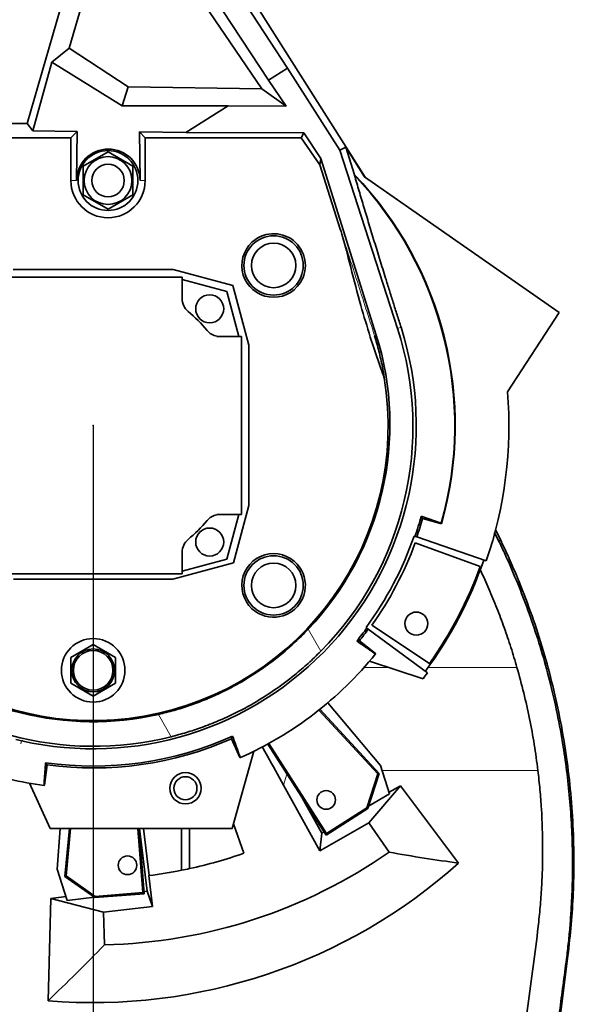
# Model space of a CAD drawing. Header units: millimetres. Extents: x 0 to 11920, y 0 to 8400.
# Tile 19 of 48: x 2865 to 3213, y 5561 to 6158. Entities that reach past the tile are written whole.
import ezdxf

# ---------------------------------------------------------------- set-up
doc = ezdxf.new("R2010")
doc.units = ezdxf.units.MM
doc.header["$LTSCALE"] = 20
doc.header["$PDSIZE"] = -1
doc.layers.add('THICK_LINE', color=7, linetype='Continuous')
doc.styles.add('SLDTEXTSTYLE0', font='TXT', dxfattribs={"width": 0.605})
doc.dimstyles.new('SLDDIMSTYLE2', dxfattribs={"dimtxt": 70, "dimasz": 70, "dimexe": 0, "dimexo": 0.0625, "dimgap": 17.5, "dimtad": 1, "dimdec": 0, "dimrnd": 1e-09, "dimzin": 12, "dimdsep": 46, "dimtxsty": 'SLDTEXTSTYLE0', "dimsah": 1, "dimcen": 0.09, "dimadec": 0, "dimazin": 3, "dimtfac": 1, "dimtofl": 0, "dimtmove": 0, "dimatfit": 3, "dimfxl": 1, "dimfrac": 2, "dimtolj": 1, "dimtzin": 12, "dimarcsym": 0})

# ---------------------------------------------------------------- blocks, each defined once
blk = doc.blocks.new('_D_4')
at = {"layer": 'THICK_LINE'}
for p, q in [((2559.34, 6851.9), (2559.34, 7244.58)), ((5423.06, 5468.1), (5423.06, 7244.58)), ((5423.06, 7214.58), (2559.34, 7214.58))]:
    blk.add_line(p, q, dxfattribs=at)
for points in [[(2559.34, 7214.58), (2629.34, 7204.58), (2629.34, 7224.58)], [(5423.06, 7214.58), (5353.06, 7224.58), (5353.06, 7204.58)]]:
    blk.add_solid(points, dxfattribs=at)
at = {"layer": 'THICK_LINE', "insert": (3884.25, 7304.82), "char_height": 70, "attachment_point": 1, "style": 'SLDTEXTSTYLE0'}
blk.add_mtext('2864', dxfattribs=at)
blk = doc.blocks.new('_D_6')
at = {"layer": 'THICK_LINE'}
for p, q in [((2559.34, 6851.9), (2559.34, 7112.04)), ((3616.76, 5952), (3616.76, 7112.04)), ((3616.76, 7082.04), (2559.34, 7082.04))]:
    blk.add_line(p, q, dxfattribs=at)
for points in [[(2559.34, 7082.04), (2629.34, 7072.04), (2629.34, 7092.04)], [(3616.76, 7082.04), (3546.76, 7092.04), (3546.76, 7072.04)]]:
    blk.add_solid(points, dxfattribs=at)
at = {"layer": 'THICK_LINE', "insert": (2981.11, 7172.28), "char_height": 70, "attachment_point": 1, "style": 'SLDTEXTSTYLE0'}
blk.add_mtext('1057', dxfattribs=at)
blk = doc.blocks.new('_D_8')
at = {"layer": 'THICK_LINE'}
for p, q in [((2950.23, 6742), (5571.25, 6742)), ((5541.25, 3291), (5541.25, 6742)), ((2949.34, 3291), (5571.25, 3291))]:
    blk.add_line(p, q, dxfattribs=at)
for points in [[(5541.25, 6742), (5531.25, 6672), (5551.25, 6672)], [(5541.25, 3291), (5551.25, 3361), (5531.25, 3361)]]:
    blk.add_solid(points, dxfattribs=at)
at = {"layer": 'THICK_LINE', "insert": (5451.01, 4909.56), "char_height": 70, "attachment_point": 1, "rotation": 90, "style": 'SLDTEXTSTYLE0'}
blk.add_mtext('3451', dxfattribs=at)

msp = doc.modelspace()

# ---------------------------------------------------------------- linework, layer by layer
at = {"color": 7, "linetype": 'Continuous', "lineweight": 35}
for p, q in [((3027.1797577, 6128.6508267), (2905.2342808, 6316.2059512)), ((3015.7264861, 6121.3987791), (2905.6488528, 6289.315977)), ((2915.5657886, 6257.1624455), (3011.7873356, 6116.0121505)), ((3074.4641755, 6062.4598169), (2977.4645138, 6215.6528918)), ((2869.2269131, 6095.1666386), (2903.7740383, 6214.2689608)), ((2894.7286097, 6140.7564793), (2915.5657886, 6212.593322)), ((2894.7286097, 6140.7564793), (2884.2099474, 6132.2254818)), ((2894.7286097, 6140.7564793), (2930.5227625, 6117.3448164)), ((2872.6750591, 6090.5761866), (2884.2099474, 6132.2254818)), ((2926.9995496, 6105.8663369), (2884.2099474, 6132.2254818)), ((3015.7264861, 6121.3987791), (3027.1797577, 6128.6508267)), ((3058.9656097, 6078.9963892), (3027.1797577, 6128.6508267)), ((3026.3859295, 6105.5098958), (3015.7264861, 6121.3987791)), ((2930.5227625, 6117.3448164), (2926.9995496, 6105.8663369)), ((3011.7873356, 6116.0121505), (2930.5227625, 6117.3448164)), ((3026.3859295, 6105.5098958), (3011.7873356, 6116.0121505)), ((2991.1703716, 6105.850199), (2926.9995496, 6105.8663369)), ((2965.6069743, 6089.6638218), (2991.1703716, 6105.850199)), ((3026.3859295, 6105.5098958), (2991.1703716, 6105.850199)), ((2695.5276963, 6095.1666386), (2869.2269131, 6095.1666386)), ((2869.2269131, 6095.1666386), (2872.6750591, 6090.5761866)), ((2872.6750591, 6090.5761866), (2899.6493479, 6090.3113648)), ((2899.6493479, 6090.3113648), (2895.7787265, 6086.4407434)), ((2899.6493479, 6090.3113648), (2899.198575, 6060.5024736)), ((2937.3976549, 6089.9407685), (2965.6069743, 6089.6638218)), ((2937.8515152, 6060.5024736), (2937.3976549, 6089.9407685)), ((2940.8976801, 6086.4407434), (2937.3976549, 6089.9407685)), ((2965.6069743, 6089.6638218), (3037.2087354, 6089.3775055)), ((2713.9541273, 6086.4407434), (2895.7787265, 6086.4407434)), ((2895.7787265, 6060.5024736), (2895.7787265, 6086.4407434)), ((2940.8976801, 6086.4407434), (3035.6564923, 6086.4407434)), ((2940.8976801, 6086.4407434), (2940.8976801, 6060.5024736)), ((3035.6564923, 6086.4407434), (3037.2087354, 6089.3775055)), ((3046.8818407, 6069.9739406), (3035.6564923, 6086.4407434)), ((3047.5847995, 6073.911025), (3037.2087354, 6089.3775055)), ((2903.3382033, 6069.1627277), (2918.3382033, 6077.8229817)), ((2918.3382033, 6077.8229817), (2933.3382033, 6069.1627277)), ((3058.9656097, 6078.9963892), (3062.6556981, 6080.7174672)), ((3093.9943989, 5970.8195128), (3058.9656097, 6078.9963892)), ((3074.0201426, 6062.7694232), (3062.6556981, 6080.7174672)), ((3062.6556981, 6080.7174672), (3067.9945632, 6063.9560909)), ((3046.8818407, 6069.9739406), (3047.5847995, 6073.911025)), ((3081.1601457, 5966.7315223), (3047.5847995, 6073.911025)), ((2903.3382033, 6051.8422196), (2903.3382033, 6069.1627277)), ((2933.3382033, 6069.1627277), (2933.3382033, 6051.8422196)), ((3059.3138675, 6030.9435711), (3046.8818407, 6069.9739406)), ((3067.9945632, 6063.9560909), (3067.9048166, 6063.6870047)), ((3074.0201426, 6062.7694232), (3192.0618486, 5980.463695)), ((2918.3382033, 6043.1819655), (2903.3382033, 6051.8422196)), ((2933.3382033, 6051.8422196), (2918.3382033, 6043.1819655)), ((2957.9192804, 6006.5364642), (2860.7571261, 6006.5364642)), ((2994.1612006, 5996.825471), (2957.9192804, 6006.5364642)), ((2963.3382033, 6002.0024736), (2855.3382033, 6002.0024736)), ((2963.3382033, 5988.8399645), (2963.3382033, 6002.0024736)), ((2990.4625589, 5993.1268293), (2963.3382033, 6000.3947785)), ((3003.8721939, 5960.5835508), (2994.1612006, 5996.825471)), ((2997.7305081, 5966.0024736), (2990.4625589, 5993.1268293)), ((3192.0618486, 5980.463695), (3160.829266, 5932.3697354)), ((2984.3382033, 5966.0024736), (2984.3382033, 5966.1727418)), ((2999.3382033, 5966.0024736), (2984.3382033, 5966.0024736)), ((2999.3382033, 5858.0024736), (2999.3382033, 5966.0024736)), ((3003.8721939, 5863.4213965), (3003.8721939, 5960.5835508)), ((2994.5466418, 5828.6179623), (3003.8721939, 5863.4213965)), ((2984.3382033, 5858.0024736), (2999.3382033, 5858.0024736)), ((2984.3382033, 5857.8322054), (2984.3382033, 5858.0024736)), ((2990.4625589, 5830.878118), (2997.7305081, 5858.0024736)), ((3120.5936409, 5852.6500695), (3108.4450043, 5857.0246396)), ((3108.4450043, 5857.0246396), (3109.2375201, 5855.6113697)), ((3120.767011, 5852.3400767), (3109.2375201, 5855.6113697)), ((3120.767011, 5852.3400767), (3120.5936409, 5852.6500695)), ((3104.6423387, 5844.7538668), (3104.1150299, 5844.9354338)), ((3104.6423387, 5844.7538668), (3105.7233298, 5844.3816517)), ((3155.7949549, 5841.2893358), (3152.9826524, 5847.0875175)), ((3157.070294, 5841.5258883), (3153.5082683, 5848.9787355)), ((3156.3592562, 5843.0066001), (3153.5930814, 5848.7400477)), ((3104.7942684, 5840.8622838), (3144.2613585, 5826.4974378)), ((3105.7233298, 5844.3816517), (3147.9061995, 5829.8569249)), ((2963.3382033, 5822.0024736), (2963.3382033, 5835.1649828)), ((2957.7494867, 5818.7581943), (2994.5466418, 5828.6179623)), ((2963.3382033, 5823.6101688), (2990.4625589, 5830.878118)), ((2855.3382033, 5822.0024736), (2963.3382033, 5822.0024736)), ((2860.9269198, 5818.7581943), (2957.7494867, 5818.7581943)), ((3074.9327166, 5789.4689796), (3075.3810217, 5789.1372512)), ((3076.300054, 5788.4572031), (3075.3810217, 5789.1372512)), ((3112.1629023, 5761.9200913), (3076.300054, 5788.4572031)), ((3113.4514538, 5767.6495001), (3078.4081809, 5790.8441365)), ((2909.3388691, 5779.2185791), (2895.7275457, 5771.361103)), ((2922.9488609, 5771.3603342), (2909.3388691, 5779.2185791)), ((3069.3069959, 5781.3270521), (3070.9183228, 5781.4974605)), ((3070.9183228, 5781.4974605), (3080.6611988, 5773.652678)), ((2895.7275457, 5771.361103), (2895.7275457, 5755.6438442)), ((2922.9488609, 5755.6446131), (2922.9488609, 5771.3603342)), ((3076.9910502, 5769.0369749), (3109.5537781, 5758.4567033)), ((2895.7275457, 5755.6438442), (2909.3388691, 5747.7863681)), ((2909.3388691, 5747.7863681), (2922.9488609, 5755.6446131)), ((3051.7300823, 5743.8621641), (3083.655712, 5705.8146802)), ((3082.0462418, 5700.7523889), (3046.3604432, 5739.4582281)), ((3082.8611653, 5700.9308599), (3046.9250984, 5739.9081472)), ((2993.9631074, 5723.5755487), (2993.3798992, 5722.063834)), ((2998.4238961, 5710.617335), (2993.3798992, 5722.063834)), ((2993.7691296, 5667.6880269), (3006.9337192, 5714.4632973)), ((3015.2805748, 5718.8113123), (3050.7333606, 5663.5354538)), ((3015.9128331, 5719.159379), (3050.9507388, 5664.5303768)), ((2881.3682424, 5706.1934), (2879.7025483, 5693.7962347)), ((3083.655712, 5705.8146802), (3089.2581199, 5688.5722416)), ((3075.3801384, 5680.1988856), (3082.0462418, 5700.7523889)), ((3075.9856776, 5679.7317647), (3082.8611653, 5700.9308599)), ((3082.0462418, 5700.7523889), (3082.8611653, 5700.9308599)), ((2870.7829557, 5695.069065), (2883.1350941, 5667.6880269)), ((3024.8811734, 5693.9202264), (3046.910864, 5654.0376432)), ((3076.5486205, 5671.1285464), (3095.7905369, 5693.4866657)), ((3088.9236681, 5689.6015783), (3095.7905369, 5693.4866657)), ((3095.7905369, 5693.4866657), (3131.1061422, 5646.622811)), ((3036.1752891, 5686.2335261), (3048.0191495, 5664.7913844)), ((3076.4591398, 5681.191584), (3089.2581199, 5688.5722416)), ((3050.7333606, 5663.5354538), (3075.9856776, 5679.7317647)), ((3050.9507388, 5664.5303768), (3075.3801384, 5680.1988856)), ((3075.3801384, 5680.1988856), (3075.9856776, 5679.7317647)), ((2883.1350941, 5667.6880269), (2993.7691296, 5667.6880269)), ((2887.5124259, 5642.8860761), (2889.2467472, 5667.6880269)), ((2892.0876303, 5638.4774924), (2894.9147413, 5667.6880269)), ((2892.8449675, 5638.827339), (2895.638219, 5667.6880269)), ((2936.4573441, 5667.6880269), (2939.5039751, 5628.7327128)), ((2937.1796559, 5667.6880269), (2940.2780431, 5628.0709396)), ((2942.0063653, 5629.6657812), (2937.5202923, 5667.6880269)), ((2943.2158664, 5639.0971715), (2939.8425606, 5667.6880269)), ((2962.8382033, 5642.25676), (2962.8382033, 5667.6880269)), ((2967.8382033, 5667.6880269), (2967.8382033, 5643.2967796)), ((2994.5222112, 5670.3638107), (3000.7680706, 5652.6463876)), ((3046.910864, 5654.0376432), (3076.5486205, 5671.1285464)), ((3076.5486205, 5671.1285464), (3088.9671171, 5653.2391584)), ((3046.910864, 5654.0376432), (3048.0191495, 5664.7913844)), ((3048.0191495, 5664.7913844), (3049.4124938, 5665.5948701)), ((3050.9507388, 5664.5303768), (3050.7333606, 5663.5354538)), ((2893.631792, 5624.0526036), (2887.5124259, 5642.8860761)), ((2892.8449675, 5638.827339), (2892.0876303, 5638.4774924)), ((2910.3693725, 5625.7318317), (2892.0876303, 5638.4774924)), ((2910.5699622, 5626.4698313), (2892.8449675, 5638.827339)), ((2943.0251297, 5639.0735617), (2943.2158664, 5639.0971715)), ((2945.2340391, 5620.3516867), (2943.0251297, 5639.0735617)), ((2881.9188245, 5563.1632164), (2883.6132583, 5625.2470217)), ((2883.6132583, 5625.2470217), (2892.8999109, 5626.3051022)), ((2915.6856749, 5616.9230215), (2883.6132583, 5625.2470217)), ((2893.631792, 5624.0526036), (2910.0460526, 5625.9572438)), ((2940.2780431, 5628.0709396), (2910.3693725, 5625.7318317)), ((2910.5699622, 5626.4698313), (2910.3693725, 5625.7318317)), ((2939.5039751, 5628.7327128), (2910.5699622, 5626.4698313)), ((2939.5039751, 5628.7327128), (2940.2780431, 5628.0709396)), ((2940.1699783, 5629.4526947), (2942.0063653, 5629.6657812)), ((2945.2340391, 5620.3516867), (2942.0063653, 5629.6657812)), ((2915.6856749, 5616.9230215), (2945.2340391, 5620.3516867)), ((2916.1126199, 5597.0753276), (2915.6856749, 5616.9230215)), ((3160.3244591, 5299.7464191), (3197.4411378, 5590.479729))]:
    msp.add_line(p, q, dxfattribs=at)
at = {"color": 8, "linetype": 'Continuous', "lineweight": 18}
for p, q in [((2895.7787265, 6060.5024736), (2899.198575, 6060.5024736)), ((2940.8976801, 6060.5024736), (2937.8515152, 6060.5024736)), ((3093.9943989, 5970.8195128), (3096.1744012, 5971.5138912)), ((3080.1125812, 5966.3978501), (3081.1601457, 5966.7315223)), ((3153.6021978, 5848.7752566), (3156.3592562, 5843.0066001)), ((3156.3592563, 5843.0066), (3155.794816, 5841.2889133)), ((3047.4655189, 5775.0784629), (3039.8393906, 5788.4770862)), ((3073.7379244, 5765.3077478), (3088.4684312, 5765.3077478)), ((3112.6262649, 5765.3077478), (3166.5364468, 5765.3077478)), ((2956.6263579, 5723.2714256), (2948.9264747, 5736.7996317)), ((2865.3491551, 5718.9695878), (2865.9032973, 5720.7885029)), ((3179.2227577, 5702.86718), (3084.6134128, 5702.86718)), ((3024.8811734, 5693.9202264), (3026.9581341, 5700.6043618)), ((3197.4411378, 5590.479729), (3196.5864962, 5588.5922078))]:
    msp.add_line(p, q, dxfattribs=at)
at = {"color": 7, "linetype": 'Continuous', "lineweight": 35, "flags": 128}
msp.add_lwpolyline([(2880.388043, 5707.4836025), (2881.1689846, 5706.4550761), (2881.3682424, 5706.1934)], dxfattribs=at)
at = {"color": 8, "linetype": 'Continuous', "lineweight": 18}
for centre, radius in [((2918.3382033, 6060.5024736), 18.2483248), ((3018.8382033, 6009.0024736), 18.0124898), ((3018.8382033, 5815.0024736), 18.0124898)]:
    msp.add_circle(centre, radius, dxfattribs=at)
at = {"color": 7, "linetype": 'Continuous', "lineweight": 35}
for centre, radius in [((2918.3382033, 6060.5024736), 18.1541567), ((2918.3382033, 6060.5024736), 14.5), ((2918.3382033, 6060.5024736), 9.875), ((3018.8382033, 6009.0024736), 17.9942793), ((3018.8382033, 6009.0024736), 13.5), ((2980.0482033, 5982.7124736), 8.5), ((2980.0482033, 5841.2924736), 8.5), ((3018.8382033, 5815.0024736), 17.9942793), ((3018.8382033, 5815.0024736), 13.5), ((3105.4454411, 5791.8278037), 7), ((2909.3382033, 5763.5024736), 19.2839906), ((2909.3382033, 5763.5024736), 13), ((2909.3382033, 5763.5024736), 12), ((2965.3382033, 5692.0024736), 9.5), ((2965.3382033, 5692.0024736), 7), ((3050.7508838, 5684.9370562), 5.65), ((2930.1709875, 5645.3149315), 5.65)]:
    msp.add_circle(centre, radius, dxfattribs=at)
for centre, radius, start, end in [((2918.3382033, 6060.5024736), 22.5594768, 180, 0), ((2909.3382033, 5912.0024736), 219.434655, 344.3072446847, 43.7292565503), ((2909.3382033, 5912.0024736), 219.6855533, 344.2416396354, 43.7637896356), ((3018.8382033, 6009.0024736), 19.2839906, 124.842886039, 318.2290326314), ((3018.8382033, 6009.0024736), 19.2839906, 318.2290326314, 124.842886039), ((2973.3382033, 5988.8399645), 10, 179.9999999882, 230.2081804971), ((2909.3382033, 5912.0024736), 90, 39.7918194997, 50.2081805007), ((2909.3382033, 5912.0024736), 196.0851184, 257.2022345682, 17.6678155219), ((2986.1756941, 5976.0024736), 10, 219.7918194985, 259.4117899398), ((2909.3382033, 5912.0024736), 179, 190.4659746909, 9.3137609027), ((2909.3382033, 5912.0024736), 252.3144467, 341, 4.6300527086), ((2986.1756941, 5848.0024736), 10, 100.5882100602, 140.2081805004), ((2909.3382033, 5912.0024736), 206.5576927, 341, 344.5639822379), ((2909.3382033, 5912.0024736), 90, 309.7918194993, 320.2081805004), ((2909.3382033, 5912.0024736), 207.7009713, 341, 344.2463717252), ((2909.3382033, 5912.0024736), 206, 323.5, 341), ((2973.3382033, 5835.1649828), 10, 129.7918195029, 180.0000000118), ((2909.3382033, 5912.0024736), 208, 324.3739914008, 340), ((3018.8382033, 5815.0024736), 19.2839906, 41.7709673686, 235.157113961), ((3018.8382033, 5815.0024736), 19.2839906, 349.3689501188, 41.7709673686), ((2909.3382033, 5912.0024736), 250.6898055, 323.5, 341), ((2909.3382033, 5912.0024736), 250, 324.7312858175, 340), ((3018.8382033, 5815.0024736), 19.2839906, 287.5591312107, 349.3689501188), ((3018.8382033, 5815.0024736), 19.2839906, 235.157113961, 287.5591312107), ((2909.3382033, 5912.0024736), 206.5576927, 320.7552764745, 323.5), ((2909.3382033, 5912.0024736), 207.7009713, 321.0728869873, 323.5), ((2909.3382033, 5912.0024736), 220.3329546, 293.9110350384, 321.0296900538), ((2909.3382033, 5912.0024736), 252.3144467, 322.5153210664, 323.5), ((2909.3382033, 5912.0024736), 196.0851184, 256.1738462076, 257.2022345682), ((2909.3382033, 5912.0024736), 206.5576927, 261.9431657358, 294.1854486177), ((2909.3382033, 5912.0024736), 207.7009713, 262.2607762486, 293.8678381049), ((2909.3382033, 5912.0024736), 220.3329546, 256.7117070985, 262.217579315), ((2909.3382033, 5912.0024736), 315, 271.232302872, 304.767697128), ((2909.3382033, 5912.0024736), 275, 282.2822254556, 289.4188995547), ((2909.3382033, 5912.0024736), 275, 277.0763292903, 281.2181715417), ((2909.3382033, 5912.0024736), 275, 281.2181715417, 282.2822254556)]:
    msp.add_arc(centre, radius, start, end, dxfattribs=at)
for centre, major_axis, ratio, start_param, end_param in [((2918.5250887, 6060.2073226), (-10.3413583, 16.332268), 0.9998366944, 4.1632683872, 7.2743218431), ((2909.8506983, 5911.1930822), (-103.5468957, 163.5332232), 0.9999877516, 3.3680100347, 4.4610775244), ((2908.8601312, 5912.7575003), (-96.5919228, 152.5491264), 0.9999877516, 3.3887669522, 4.4515015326), ((2909.1497747, 5912.9223601), (-36.2330855, 176.8857405), 0.9999864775, 2.2287988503, 3.1616689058), ((2743.9883564, 5706.64521), (248.1508399, 308.1924683), 0.7456587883, 5.4399699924, 5.440597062), ((2909.5401994, 5911.016352), (-38.8420006, 189.6221628), 0.9999864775, 2.1656778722, 3.1852793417), ((3150.6038946, 6018.3182476), (362.0824879, 159.5547205), 0.7456587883, 3.9841808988, 3.9848079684), ((2648.034668, 5947.111447), (392.1545316, -52.6902287), 0.7456587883, 5.4399699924, 5.440597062), ((2909.3382033, 5895.7209726), (0, 333.6888936), 0.9988089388, 3.0592310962, 3.8696053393)]:
    msp.add_ellipse(centre, major_axis=major_axis, ratio=ratio, start_param=start_param, end_param=end_param, dxfattribs=at)
at = {"color": 8, "linetype": 'Continuous', "lineweight": 18}
msp.add_ellipse((2679.1120208, 5966.9275114), major_axis=(345.5148078, -82.4294338), ratio=0.7456587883, start_param=5.4497082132, end_param=5.4524760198, dxfattribs=at)
at = {"color": 7, "linetype": 'Continuous', "lineweight": 35}
for points, knots in [([(3067.9048166, 6063.6870047), (3068.8357768, 6060.5307834), (3070.6983818, 6054.2160201), (3073.6391684, 6044.3638475), (3076.7177248, 6034.1383075), (3079.945126, 6023.5194973), (3083.3118973, 6012.5437066), (3086.3710314, 6002.6621405), (3089.0779569, 5993.9846613), (3091.4134029, 5986.5431235), (3093.7792014, 5979.0465676), (3095.3760024, 5974.0247798), (3096.1744012, 5971.5138912)], [0, 0, 0, 0, 0.1133836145, 0.2268505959, 0.3402139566, 0.4575385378, 0.5749860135, 0.6922852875, 0.7688568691, 0.845427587, 0.9227139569, 1, 1, 1, 1]), ([(3077.5016289, 5965.5662046), (3075.5508142, 5971.9431326), (3071.2660378, 5985.9494403), (3066.643174, 6004.003653), (3062.7227598, 6019.4708852), (3060.4503423, 6027.1187456), (3059.3138675, 6030.9435711)], [0, 0, 0, 0, 0.2947412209, 0.6473706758, 0.8236440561, 1, 1, 1, 1]), ([(3077.5016289, 5965.5662046), (3079.5895216, 5959.2328255), (3082.3049019, 5950.9960358), (3085.2888694, 5942.8535913), (3085.9784239, 5940.9719827)], [0, 0, 0, 0, 0.7689135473, 1, 1, 1, 1]), ([(3080.1125812, 5966.3978501), (3080.1207004, 5966.3715999), (3081.0878081, 5963.2448525), (3082.8341115, 5956.9654174), (3084.728408, 5948.5005733), (3085.6187957, 5943.1379501), (3085.9784239, 5940.9719827)], [0, 0, 0, 0, 0.00314625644, 0.37476163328, 0.74746576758, 1, 1, 1, 1]), ([(3196.5848982, 5588.5920392), (3197.002704, 5591.9693486), (3197.838832, 5598.7281406), (3198.7716986, 5608.8501661), (3199.4852335, 5618.9682366), (3200.1114486, 5631.9744705), (3200.3835569, 5647.8875164), (3199.930927, 5666.0995528), (3198.7890119, 5683.7325555), (3197.055778, 5700.5787587), (3194.5346746, 5718.4963495), (3191.0672147, 5737.4382075), (3186.5553102, 5756.9826253), (3181.3360673, 5775.7880033), (3175.6672753, 5793.3177708), (3169.482719, 5810.0781659), (3164.010423, 5823.3499682), (3159.398171, 5833.7596525), (3156.9950132, 5838.7788041), (3155.793642, 5841.2879461)], [0, 0, 0, 0, 0.0391684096, 0.0783852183, 0.1176445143, 0.1568709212, 0.2291531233, 0.3014351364, 0.3674041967, 0.4333732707, 0.4971564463, 0.5765178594, 0.6558792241, 0.728948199, 0.8020167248, 0.8687394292, 0.9354590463, 0.9677351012, 1, 1, 1, 1]), ([(3197.4396956, 5590.4799103), (3198.1665862, 5596.7876452), (3199.6204048, 5609.4034392), (3200.7849909, 5628.4214947), (3201.2234089, 5648.4802276), (3200.7006505, 5669.5558051), (3199.075332, 5691.5911892), (3196.3713502, 5713.5207298), (3192.595537, 5735.2912674), (3187.7530501, 5756.8497513), (3181.8582335, 5778.1443703), (3174.9312871, 5799.1263225), (3168.0870662, 5816.8446754), (3161.8200054, 5831.4451686), (3158.1787018, 5839.1526547), (3156.3581931, 5843.0060946)], [0, 0, 0, 0, 0.0734424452, 0.1468886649, 0.2203367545, 0.3055150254, 0.3906904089, 0.475859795, 0.5610201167, 0.6461686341, 0.7313027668, 0.8164198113, 0.9015171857, 0.9507624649, 1, 1, 1, 1]), ([(3144.1835846, 5824.6585841), (3144.2379197, 5824.5433378), (3146.0770838, 5820.642418), (3149.5713085, 5812.8747137), (3154.4113599, 5801.2474335), (3158.8267895, 5789.414226), (3162.9278288, 5777.4482041), (3165.3335875, 5769.3545217), (3166.5364468, 5765.3077478)], [0, 0, 0, 0, 0.0060207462, 0.2037934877, 0.402414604, 0.6010422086, 0.8005244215, 1, 1, 1, 1]), ([(2948.9264747, 5736.7996317), (2952.1079332, 5737.5711319), (2958.4708508, 5739.1141325), (2967.8753387, 5742.0951501), (2977.1491575, 5745.5655756), (2987.7867802, 5750.2418139), (2999.5678549, 5756.426769), (3012.3368858, 5764.5408952), (3024.4775322, 5773.8046117), (3033.5628909, 5781.9927974), (3038.4859594, 5787.0788485), (3039.8393906, 5788.4770862)], [0, 0, 0, 0, 0.0925373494, 0.1850747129, 0.2787408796, 0.3724070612, 0.5134869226, 0.6545668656, 0.799758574, 0.9449503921, 1, 1, 1, 1]), ([(3069.3069959, 5781.3270521), (3072.8894747, 5778.8210332), (3076.730644, 5776.1340548), (3080.3941713, 5773.6017441), (3080.6408983, 5773.4312011)], [0, 0, 0, 0, 0.9326531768, 1, 1, 1, 1]), ([(3047.4655189, 5775.0784629), (3044.9427262, 5772.6071626), (3039.8895865, 5767.6571622), (3030.4119639, 5759.574931), (3018.9444747, 5751.0205724), (3006.673258, 5743.3783118), (2995.3961798, 5737.4084735), (2985.3329282, 5732.7899457), (2975.4794984, 5728.9405826), (2965.9075516, 5725.7407949), (2959.7226155, 5724.0952209), (2956.6263579, 5723.2714256)], [0, 0, 0, 0, 0.1000809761, 0.2004616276, 0.3527965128, 0.5051313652, 0.6096259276, 0.7142056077, 0.8187000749, 0.9092389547, 1, 1, 1, 1]), ([(3179.2227577, 5702.86718), (3178.5290478, 5708.0923213), (3177.1400831, 5718.5542415), (3174.2504755, 5734.2094367), (3170.7952104, 5749.8294643), (3167.9571013, 5760.1444433), (3166.5364468, 5765.3077478)], [0, 0, 0, 0, 0.2485944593, 0.497742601, 0.7485881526, 1, 1, 1, 1]), ([(2993.9631074, 5723.5755487), (2995.2719436, 5719.9643344), (2996.7635678, 5715.8487889), (2998.2710106, 5711.6244043), (2998.5424134, 5710.862052), (2998.6430414, 5710.5793946)], [0, 0, 0, 0, 0.8183647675, 0.9326550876, 1, 1, 1, 1]), ([(3012.0068426, 5717.1122863), (3013.0515497, 5715.2413502), (3017.362279, 5707.5213879), (3021.640091, 5699.783121), (3024.8811734, 5693.9202264)], [0, 0, 0, 0, 0.2423504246, 1, 1, 1, 1]), ([(2880.388043, 5707.4836025), (2880.1461459, 5703.8431544), (2879.8345574, 5699.15388), (2879.56325, 5694.695985), (2879.502568, 5693.6989103)], [0, 0, 0, 0, 0.7763350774, 1, 1, 1, 1]), ([(3179.2227577, 5702.86718), (3179.6609209, 5698.9705448), (3180.5376304, 5691.1738694), (3181.7159388, 5675.4990662), (3182.2350664, 5659.7264645), (3182.0418014, 5643.8991799), (3181.5378097, 5631.9627149), (3180.6772794, 5620.0292024), (3179.0433042, 5604.0349202), (3176.3334625, 5584.0365608), (3172.0634047, 5551.9492868), (3164.8219378, 5496.7791344), (3154.836824, 5418.4993651), (3143.282297, 5325.1190778), (3131.9919446, 5231.7070732), (3120.7585177, 5141.7538287), (3108.9785138, 5055.3356812), (3100.7330783, 5000.096085), (3096.6101313, 4972.4747511)], [0, 0, 0, 0, 0.0159821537, 0.031978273, 0.064064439, 0.0802719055, 0.096493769, 0.1127581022, 0.1290357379, 0.1620204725, 0.1950082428, 0.2609813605, 0.3888237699, 0.5166681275, 0.6445102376, 0.7723533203, 0.8861703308, 1, 1, 1, 1]), ([(3088.9671171, 5653.2391584), (3096.0502386, 5652.0066262), (3110.2182531, 5649.5412534), (3124.1429321, 5647.5957063), (3131.1061422, 5646.622811)], [0, 0, 0, 0, 0.4999374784, 1, 1, 1, 1]), ([(2916.1126199, 5597.0753276), (2910.4486597, 5591.2463993), (2899.1189701, 5579.5867216), (2887.6528033, 5568.6382881), (2881.9188245, 5563.1632164)], [0, 0, 0, 0, 0.4999219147, 1, 1, 1, 1]), ([(3132.718589, 5090.8024061), (3135.0723063, 5109.0981781), (3139.779743, 5145.6897388), (3146.6040454, 5198.7554234), (3153.1774553, 5249.9724056), (3159.4980856, 5299.3391392), (3165.7854376, 5348.6377049), (3171.9783304, 5397.2979343), (3178.1044091, 5445.3805837), (3183.5155099, 5487.6781929), (3188.28737, 5524.7777267), (3192.4093616, 5556.6549737), (3195.1943651, 5577.9477642), (3196.5866584, 5588.592566)], [0, 0, 0, 0, 0.1101406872, 0.2202814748, 0.319490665, 0.4186991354, 0.5179389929, 0.6171807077, 0.7127981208, 0.8084116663, 0.8722785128, 0.9361488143, 1, 1, 1, 1])]:
    msp.add_open_spline(points, degree=3, knots=knots, dxfattribs=at)
at = {"color": 8, "linetype": 'Continuous', "lineweight": 18}
msp.add_open_spline([(3059.3138675, 6030.9435711), (3059.3327214, 6030.8861155), (3060.1998489, 6028.2436177), (3061.9223892, 6022.9752541), (3065.3537885, 6012.419667), (3069.6826258, 5999.0079609), (3074.8957905, 5982.7563313), (3078.372578, 5971.8540416), (3080.1125812, 5966.3978501)], degree=3, knots=[0, 0, 0, 0, 0.0027382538, 0.1259379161, 0.2491547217, 0.4972662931, 0.7484004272, 1, 1, 1, 1], dxfattribs=at)
at = {"layer": 'THICK_LINE', "color": 7}
msp.add_line((2909.3382033, 5912.0024736), (2909.3382033, 5238.4694797), dxfattribs=at)
at = {"layer": 'THICK_LINE'}
for centre, radius, start, end in [((3947.0606194, 5428.1045639), 1476, 335, 127.1720496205), ((2909.3382033, 5912.0024736), 707.4258181, 307.8509884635, 78.0972196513)]:
    msp.add_arc(centre, radius, start, end, dxfattribs=at)
msp.add_point((2909.3382033, 5912.0024736), dxfattribs=at)

# ---------------------------------------------------------------- dimensions: what is measured, and where the dimension line sits
for base, p1, picture, middle in [((2559.3382033, 7214.582967), (5423.0606194, 5428.1045639), '_D_4', (3991.1994114, 7214.582967)), ((2559.3382033, 7082.0425274), (3616.7640214, 5912.0024736), '_D_6', (3088.0511123, 7082.0425274))]:
    dim = msp.add_linear_dim(base=base, p1=p1, p2=(2559.3382033, 6811.9049612), dimstyle='SLDDIMSTYLE2', dxfattribs=at)
    dim.commit()
    dim.dimension.update_dxf_attribs({"geometry": picture, "text_midpoint": middle, "dimtype": 160})
dim = msp.add_linear_dim(base=(5541.2456172, 6742.0024736), p1=(2909.3382033, 3291.0024736), p2=(2910.2307972, 6742.0024736), angle=90, dimstyle='SLDDIMSTYLE2', dxfattribs=at)
dim.commit()
dim.dimension.update_dxf_attribs({"geometry": '_D_8', "text_midpoint": (5541.2456172, 5016.5024736), "dimtype": 160})

doc.saveas('drawing.dxf')
